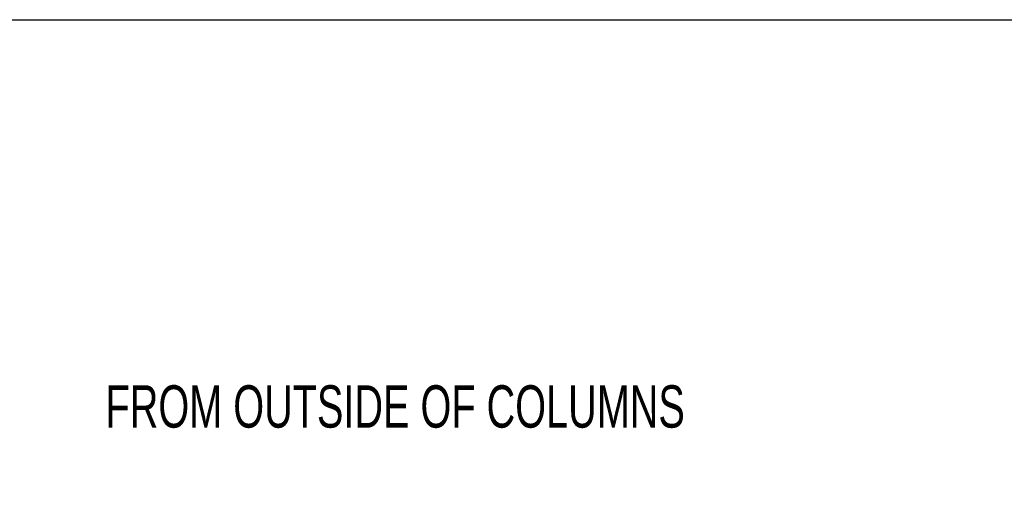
# Model space of a CAD drawing. Header units: inches. Extents: x 0.2 to 10.8, y 0.2 to 8.2.
# Tile 35 of 58: x 2.811 to 4.748, y 7.294 to 8.25. Entities that reach past the tile are written whole.
import ezdxf

# ---------------------------------------------------------------- set-up
doc = ezdxf.new("R2010")
doc.units = ezdxf.units.IN
doc.header["$MEASUREMENT"] = 0
doc.layers.add('DIMENSIONS', color=140, linetype='Continuous', lineweight=25)
doc.layers.add('TEXT', color=140, linetype='Continuous', lineweight=25)
doc.styles.add('SLDTEXTSTYLE0', font='TXT', dxfattribs={"width": 0.7})
doc.dimstyles.new('SLDDIMSTYLE0', dxfattribs={"dimtxt": 0.084961, "dimasz": 0.13, "dimexe": 0, "dimexo": 0.0625, "dimgap": 0.02124, "dimtad": 0, "dimtih": 1, "dimtoh": 1, "dimlfac": 24, "dimrnd": 1e-09, "dimzin": 4, "dimdsep": 46, "dimtxsty": 'SLDTEXTSTYLE0', "dimsah": 1, "dimcen": 0.09, "dimadec": 0, "dimazin": 1, "dimtfac": 1, "dimtmove": 0, "dimatfit": 0, "dimfxl": 0, "dimfrac": 2, "dimtolj": 1, "dimtzin": 12, "dimarcsym": 0})

# ---------------------------------------------------------------- blocks, each defined once
blk = doc.blocks.new('_D_8')
at = {"layer": 'DIMENSIONS'}
for p, q in [((2.0998, 7.2362), (2.0713, 7.2362)), ((2.0713, 7.2362), (2.0713, 7.1012)), ((2.3523, 7.2362), (2.3808, 7.2362)), ((2.3808, 7.2362), (2.3808, 7.1012)), ((2.5172, 7.1567), (2.6411, 7.1567)), ((2.6411, 7.1567), (2.6411, 6.7837)), ((2.0713, 7.1012), (2.0998, 7.1012)), ((2.3808, 7.1012), (2.3523, 7.1012)), ((2.9296, 6.7837), (2.5161, 6.7837)), ((2.9296, 6.6795), (2.5161, 6.6795)), ((2.6411, 6.6795), (2.6411, 6.4295))]:
    blk.add_line(p, q, dxfattribs=at)
for points in [[(2.6411, 6.7837), (2.6611, 6.9137), (2.6211, 6.9137)], [(2.6411, 6.6795), (2.6211, 6.5495), (2.6611, 6.5495)]]:
    blk.add_solid(points, dxfattribs=at)
at = {"layer": 'DIMENSIONS', "char_height": 0.08333, "attachment_point": 1, "style": 'SLDTEXTSTYLE0'}
for s, insert in [('2.50', (2.0998, 7.3627)), ('63.5', (2.0998, 7.2086)), ('SQUARE', (1.992, 7.0546))]:
    blk.add_mtext(s, dxfattribs=dict(at, insert=insert))

msp = doc.modelspace()

# ---------------------------------------------------------------- linework, layer by layer
at = {"layer": 'TEXT'}
msp.add_line((0.25, 8.25), (10.75, 8.25), dxfattribs=at)

# ---------------------------------------------------------------- texts
at = {"layer": 'DIMENSIONS', "insert": (2.97978, 7.53044), "char_height": 0.0833333, "attachment_point": 1, "style": 'SLDTEXTSTYLE0'}
msp.add_mtext('FROM OUTSIDE OF COLUMNS', dxfattribs=at)

# ---------------------------------------------------------------- dimensions: what is measured, and where the dimension line sits
at = {"layer": 'DIMENSIONS'}
dim = msp.add_linear_dim(base=(2.64108, 6.67954), p1=(2.97958, 6.7837), p2=(2.97958, 6.67954), angle=90, text='<>\\PSQUARE', dimstyle='SLDDIMSTYLE0', dxfattribs=at)
dim.commit()
dim.dimension.update_dxf_attribs({"geometry": '_D_8', "text_midpoint": (2.64108, 7.15674), "dimtype": 160})

doc.saveas('drawing.dxf')
